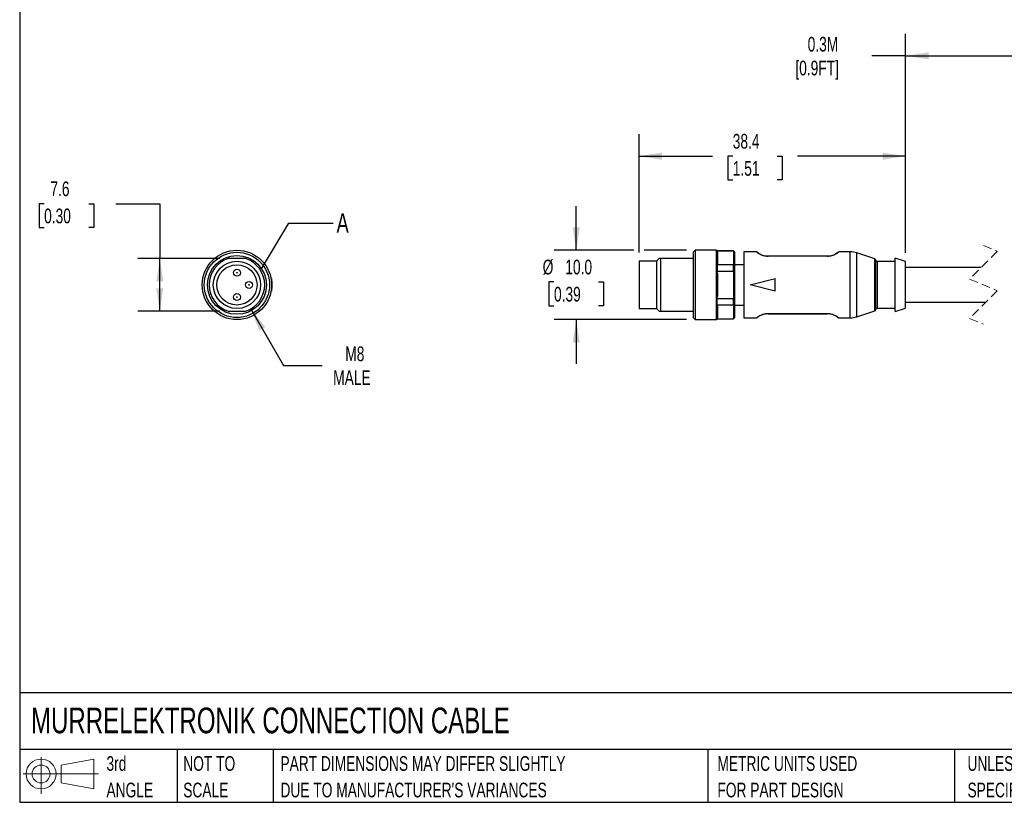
# Model space of a CAD drawing. Header units: millimetres. Extents: x 6 to 273, y 6 to 210.
# Tile 1 of 3: x 6 to 148, y 6 to 119. Entities that reach past the tile are written whole.
import ezdxf

# ---------------------------------------------------------------- set-up
doc = ezdxf.new("R2010")
doc.units = ezdxf.units.MM
doc.linetypes.add('SLD-Dashed', pattern=[1.905, 1.27, -0.635])
doc.linetypes.add('SLD-Solid', pattern=[0])
doc.layers.add('DIMENSIONS', color=140, linetype='SLD-Solid', lineweight=25)
doc.layers.add('TEXT', color=140, linetype='SLD-Solid', lineweight=25)
doc.layers.add('SLD-DEFPOINTS', color=7, linetype='Continuous')
doc.styles.add('SLDTEXTSTYLE0', font='TXT', dxfattribs={"width": 0.7})
doc.dimstyles.new('SLDDIMSTYLE0', dxfattribs={"dimtxt": 2.158008, "dimasz": 3.302, "dimexe": 0, "dimexo": 0.0625, "dimgap": 0.539502, "dimtad": 0, "dimtih": 1, "dimtoh": 1, "dimdec": 1, "dimrnd": 1e-09, "dimzin": 12, "dimdsep": 46, "dimtxsty": 'SLDTEXTSTYLE0', "dimsah": 1, "dimcen": 0.09, "dimadec": 0, "dimazin": 3, "dimtfac": 1, "dimtdec": 1, "dimtofl": 0, "dimtmove": 0, "dimatfit": 3, "dimfxl": 0, "dimfrac": 2, "dimtolj": 1, "dimtzin": 12, "dimarcsym": 0})
doc.dimstyles.new('SLDDIMSTYLE1', dxfattribs={"dimtxt": 2.158008, "dimasz": 3.302, "dimexe": 0, "dimexo": 0.0625, "dimgap": 0.539502, "dimtad": 0, "dimtih": 1, "dimtoh": 1, "dimdec": 1, "dimrnd": 1e-09, "dimzin": 12, "dimdsep": 46, "dimtxsty": 'SLDTEXTSTYLE0', "dimsah": 1, "dimcen": 0, "dimadec": 0, "dimazin": 3, "dimtfac": 1, "dimtdec": 1, "dimtofl": 0, "dimtmove": 0, "dimatfit": 3, "dimfxl": 0, "dimfrac": 2, "dimtolj": 1, "dimtzin": 12, "dimarcsym": 0})
doc.dimstyles.new('SLDDIMSTYLE2', dxfattribs={"dimtxt": 0.18, "dimasz": 3.302, "dimexe": 0, "dimexo": 0.0625, "dimgap": 0, "dimtad": 0, "dimtih": 1, "dimtoh": 1, "dimdec": 0, "dimrnd": 1e-09, "dimzin": 0, "dimdsep": 46, "dimtxsty": 'Standard', "dimblk1": 'NONE', "dimblk2": 'NONE', "dimsah": 1, "dimcen": 0.09, "dimadec": 0, "dimazin": 0, "dimtfac": 3.302, "dimtdec": 0, "dimtofl": 0, "dimtmove": 0, "dimatfit": 3, "dimldrblk": 'NONE', "dimfxl": 0, "dimfrac": 2, "dimtolj": 1, "dimtzin": 0, "dimarcsym": 0})
doc.dimstyles.new('SLDDIMSTYLE3', dxfattribs={"dimtxt": 2.158008, "dimasz": 3.302, "dimexe": 0, "dimexo": 0.0625, "dimgap": 0.539502, "dimtad": 0, "dimtih": 1, "dimtoh": 1, "dimdec": 1, "dimrnd": 1e-09, "dimzin": 4, "dimdsep": 46, "dimtxsty": 'SLDTEXTSTYLE0', "dimsah": 1, "dimcen": 0.09, "dimadec": 0, "dimazin": 1, "dimtfac": 1, "dimtdec": 1, "dimtmove": 0, "dimatfit": 0, "dimfxl": 0, "dimfrac": 2, "dimtolj": 1, "dimtzin": 12, "dimarcsym": 0})

# ---------------------------------------------------------------- blocks, each defined once
blk = doc.blocks.new('Block11')
at = {"color": 7, "linetype": 'SLD-Solid', "lineweight": 18}
for p, q in [((2.59, 5.31), (2.59, 0)), ((5.48, 4.17), (10.18, 5.03)), ((10.18, 5.03), (10.18, 0.73)), ((0, 2.88), (10.87, 2.88)), ((5.48, 1.6), (5.48, 4.17)), ((5.48, 1.6), (10.18, 0.73))]:
    blk.add_line(p, q, dxfattribs=at)
for radius in [2.15, 1.29]:
    blk.add_circle((2.59, 2.88), radius, dxfattribs=at)
blk = doc.blocks.new('Block12')
at = {"layer": 'SLD-DEFPOINTS'}
blk.add_blockref('Block11', (0, 0), dxfattribs=at)
blk = doc.blocks.new('SW_NOTE_0_1')
at = {"layer": 'TEXT', "color": 0, "char_height": 2.1167, "attachment_point": 1, "style": 'SLDTEXTSTYLE0'}
for s, insert in [('UNLESS OTHERWISE', (0, 2.73)), ('SPECIFIED UNITS ARE:', (0, -1.09))]:
    blk.add_mtext(s, dxfattribs=dict(at, insert=insert))
blk = doc.blocks.new('SW_NOTE_0_2')
at = {"layer": 'TEXT', "color": 0, "char_height": 2.1167, "attachment_point": 1, "style": 'SLDTEXTSTYLE0'}
for s, insert in [('PART DIMENSIONS MAY DIFFER SLIGHTLY', (0, 2.73)), ("DUE TO MANUFACTURER'S VARIANCES", (0, -1.09))]:
    blk.add_mtext(s, dxfattribs=dict(at, insert=insert))
blk = doc.blocks.new('SW_NOTE_0_3')
at = {"layer": 'TEXT', "color": 0, "char_height": 2.117, "attachment_point": 1, "style": 'SLDTEXTSTYLE0'}
for s, insert in [('NOT TO', (0, 2.73)), ('SCALE', (0, -1.09))]:
    blk.add_mtext(s, dxfattribs=dict(at, insert=insert))
blk = doc.blocks.new('SW_NOTE_0_4')
at = {"layer": 'TEXT', "color": 0, "char_height": 2.117, "attachment_point": 1, "style": 'SLDTEXTSTYLE0'}
for s, insert in [('3rd', (0, 2.73)), ('ANGLE', (0, -1.09))]:
    blk.add_mtext(s, dxfattribs=dict(at, insert=insert))
blk = doc.blocks.new('SW_NOTE_0_5')
at = {"layer": 'TEXT', "color": 0, "char_height": 2.1167, "attachment_point": 1, "style": 'SLDTEXTSTYLE0'}
for s, insert in [('METRIC UNITS USED', (0, 2.73)), ('FOR PART DESIGN', (0, -1.09))]:
    blk.add_mtext(s, dxfattribs=dict(at, insert=insert))
blk = doc.blocks.new('_D')
at = {"layer": 'DIMENSIONS'}
for p, q in [((9.87, 92.58), (9.15, 92.58)), ((9.15, 92.58), (9.15, 89.15)), ((16.29, 92.58), (17.01, 92.58)), ((17.01, 92.58), (17.01, 89.15)), ((20.18, 92.58), (26.53, 92.58)), ((26.53, 92.58), (26.53, 84.69)), ((9.15, 89.15), (9.87, 89.15)), ((17.01, 89.15), (16.29, 89.15)), ((35.12, 84.69), (23.35, 84.69)), ((26.53, 77.09), (26.53, 84.69)), ((35.12, 77.09), (23.35, 77.09))]:
    blk.add_line(p, q, dxfattribs=at)
for points in [[(26.53, 84.69), (26.02, 81.38), (27.03, 81.38)], [(26.53, 77.09), (27.03, 80.39), (26.02, 80.39)]]:
    blk.add_solid(points, dxfattribs=at)
at = {"layer": 'DIMENSIONS', "char_height": 2.117, "attachment_point": 1, "style": 'SLDTEXTSTYLE0'}
for s, insert in [('7.6', (10.77, 95.79)), ('0.30', (9.87, 91.88))]:
    blk.add_mtext(s, dxfattribs=dict(at, insert=insert))
blk = doc.blocks.new('_D_1')
at = {"layer": 'DIMENSIONS'}
for p, q in [((39.64, 77.43), (44.36, 69.29)), ((44.36, 69.29), (49.92, 69.29))]:
    blk.add_line(p, q, dxfattribs=at)
blk.add_solid([(39.64, 77.43), (40.86, 74.32), (41.74, 74.82)], dxfattribs=at)
at = {"layer": 'DIMENSIONS', "char_height": 2.117, "attachment_point": 1, "style": 'SLDTEXTSTYLE0'}
for s, insert in [('M8', (53.25, 72.02)), ('MALE', (51.51, 68.59))]:
    blk.add_mtext(s, dxfattribs=dict(at, insert=insert))
blk = doc.blocks.new('_None')
blk = doc.blocks.new('_D_2')
at = {"layer": 'DIMENSIONS'}
for p, q in [((86.52, 85.89), (86.52, 92.24)), ((94.8, 85.89), (83.35, 85.89)), ((102.39, 85.89), (96.32, 85.89)), ((83.31, 81.31), (82.59, 81.31)), ((82.59, 81.31), (82.59, 77.88)), ((89.73, 81.31), (90.45, 81.31)), ((90.45, 81.31), (90.45, 77.88)), ((82.59, 77.88), (83.31, 77.88)), ((90.45, 77.88), (89.73, 77.88)), ((102.39, 75.89), (83.35, 75.89)), ((86.52, 75.89), (86.52, 69.54))]:
    blk.add_line(p, q, dxfattribs=at)
for points in [[(86.52, 85.89), (87.03, 89.19), (86.01, 89.19)], [(86.52, 75.89), (86.01, 72.58), (87.03, 72.58)]]:
    blk.add_solid(points, dxfattribs=at)
at = {"layer": 'DIMENSIONS', "char_height": 2.117, "attachment_point": 1, "style": 'SLDTEXTSTYLE0'}
for s, insert in [('%%c', (81.68, 84.52)), ('10.0', (84.94, 84.52)), ('0.39', (83.31, 80.61))]:
    blk.add_mtext(s, dxfattribs=dict(at, insert=insert))
blk = doc.blocks.new('_D_3')
at = {"layer": 'DIMENSIONS'}
for p, q in [((95.56, 85.56), (95.56, 102.61)), ((133.96, 85.51), (133.96, 102.61)), ((95.56, 99.43), (106.13, 99.43)), ((109.06, 99.43), (108.33, 99.43)), ((108.33, 99.43), (108.33, 96)), ((115.47, 99.43), (116.19, 99.43)), ((116.19, 99.43), (116.19, 96)), ((133.96, 99.43), (118.39, 99.43)), ((108.33, 96), (109.06, 96)), ((116.19, 96), (115.47, 96))]:
    blk.add_line(p, q, dxfattribs=at)
for points in [[(95.56, 99.43), (98.86, 98.92), (98.86, 99.94)], [(133.96, 99.43), (130.66, 99.94), (130.66, 98.92)]]:
    blk.add_solid(points, dxfattribs=at)
at = {"layer": 'DIMENSIONS', "char_height": 2.117, "attachment_point": 1, "style": 'SLDTEXTSTYLE0'}
for s, insert in [('38.4', (109.06, 102.64)), ('1.51', (109.06, 98.73))]:
    blk.add_mtext(s, dxfattribs=dict(at, insert=insert))
blk = doc.blocks.new('_D_6')
at = {"layer": 'DIMENSIONS'}
for p, q in [((133.96, 85.51), (133.96, 117.06)), ((163.14, 85.51), (163.14, 117.06)), ((156.2, 112.48), (157.61, 115.3)), ((157.61, 115.3), (158.32, 113.89)), ((133.96, 113.89), (129.1, 113.89)), ((133.96, 113.89), (155.49, 113.89)), ((155.49, 113.89), (156.2, 112.48)), ((158.32, 113.89), (163.14, 113.89))]:
    blk.add_line(p, q, dxfattribs=at)
for points in [[(133.96, 113.89), (137.26, 113.38), (137.26, 114.39)], [(163.14, 113.89), (159.84, 114.39), (159.84, 113.38)]]:
    blk.add_solid(points, dxfattribs=at)
at = {"layer": 'DIMENSIONS', "char_height": 2.117, "attachment_point": 1, "style": 'SLDTEXTSTYLE0'}
for s, insert in [('0.3M', (119.85, 116.62)), ('[0.9FT]', (118.08, 113.19))]:
    blk.add_mtext(s, dxfattribs=dict(at, insert=insert))

msp = doc.modelspace()

# ---------------------------------------------------------------- linework, layer by layer
at = {"color": 7, "linetype": 'SLD-Dashed', "lineweight": 18}
for p, q in [((145.17, 86.56), (147.17, 85.72)), ((147.17, 85.72), (143.17, 81.72)), ((143.17, 81.72), (147.17, 80.05)), ((147.17, 80.05), (143.17, 76.05)), ((143.17, 76.05), (145.17, 75.21))]:
    msp.add_line(p, q, dxfattribs=at)
for p, q in [((103.66, 85.89), (103.36, 85.59)), ((103.36, 85.59), (103.36, 76.19)), ((106.66, 85.89), (103.66, 85.89)), ((103.66, 85.89), (103.66, 75.89)), ((106.66, 85.89), (106.66, 75.89)), ((109.16, 85.79), (106.83, 85.79)), ((106.83, 85.79), (106.83, 85.75)), ((106.86, 85.62), (106.83, 85.75)), ((109.16, 85.75), (106.83, 85.75)), ((106.86, 85.62), (106.86, 83.95)), ((109.36, 85.59), (109.16, 85.79)), ((109.16, 85.75), (109.16, 85.79)), ((109.16, 85.75), (109.16, 83.81)), ((109.36, 85.56), (109.36, 85.59)), ((109.36, 83.66), (109.36, 85.56)), ((112.46, 85.64), (110.66, 85.64)), ((110.66, 85.64), (110.66, 76.14)), ((124.35, 85.64), (124.29, 85.62)), ((125.98, 85.64), (124.35, 85.64)), ((124.35, 85.63), (124.35, 85.64)), ((125.98, 76.14), (125.98, 85.64)), ((129.52, 84.63), (126.91, 85.49)), ((126.91, 76.29), (126.91, 85.49)), ((98.06, 84.29), (95.56, 84.29)), ((95.56, 84.29), (95.56, 77.49)), ((98.46, 84.69), (98.06, 84.29)), ((98.06, 84.29), (98.06, 77.49)), ((98.66, 84.69), (98.46, 84.69)), ((98.66, 84.69), (98.66, 77.09)), ((103.36, 84.69), (98.66, 84.69)), ((106.83, 83.81), (106.86, 83.95)), ((106.83, 83.81), (106.83, 82.83)), ((106.83, 83.81), (109.16, 83.81)), ((109.16, 82.83), (109.16, 83.81)), ((110.66, 83.79), (109.36, 83.79)), ((122.66, 85.04), (114.16, 85.04)), ((114.16, 85.04), (114.16, 85.01)), ((122.66, 85.01), (114.16, 85.01)), ((122.66, 85.01), (122.66, 85.04)), ((129.52, 80.89), (129.52, 84.63)), ((129.66, 77.33), (129.66, 84.44)), ((132.46, 84.24), (129.86, 84.24)), ((129.86, 84.24), (129.86, 77.54)), ((133.96, 84.24), (132.46, 84.74)), ((132.46, 77.04), (132.46, 84.74)), ((133.96, 77.54), (133.96, 84.24)), ((106.86, 82.56), (106.83, 82.83)), ((109.16, 82.83), (106.83, 82.83)), ((106.86, 82.56), (106.86, 80.89)), ((109.16, 82.83), (109.16, 78.95)), ((109.36, 82.78), (109.36, 83.66)), ((109.36, 78.99), (109.36, 82.78)), ((144.84, 83.39), (133.96, 83.39)), ((42.61, 81.79), (42.56, 81.78)), ((42.69, 80.89), (42.64, 80.89)), ((106.86, 80.89), (106.86, 79.22)), ((111.56, 80.89), (115.16, 81.79)), ((115.16, 79.99), (111.56, 80.89)), ((115.16, 79.99), (115.16, 81.79)), ((129.52, 77.14), (129.52, 80.89)), ((42.56, 80), (42.61, 79.99)), ((106.83, 78.95), (106.86, 79.22)), ((106.83, 77.96), (106.83, 78.95)), ((106.83, 78.95), (109.16, 78.95)), ((109.16, 77.96), (109.16, 78.95)), ((109.36, 78.11), (109.36, 78.99)), ((109.36, 76.21), (109.36, 78.11)), ((133.96, 78.39), (145.51, 78.39)), ((95.56, 77.49), (98.06, 77.49)), ((98.06, 77.49), (98.46, 77.09)), ((98.46, 77.09), (98.66, 77.09)), ((98.66, 77.09), (103.36, 77.09)), ((106.86, 77.82), (106.83, 77.96)), ((109.16, 77.96), (106.83, 77.96)), ((106.86, 77.82), (106.86, 76.15)), ((109.16, 77.96), (109.16, 76.02)), ((109.36, 77.99), (110.66, 77.99)), ((114.16, 76.76), (122.66, 76.76)), ((114.16, 76.76), (114.16, 76.74)), ((114.16, 76.74), (122.66, 76.74)), ((122.66, 76.74), (122.66, 76.76)), ((126.91, 76.29), (129.52, 77.14)), ((129.86, 77.54), (132.46, 77.54)), ((132.46, 77.04), (133.96, 77.54)), ((103.36, 76.19), (103.66, 75.89)), ((103.66, 75.89), (106.66, 75.89)), ((106.83, 76.02), (106.86, 76.15)), ((106.83, 76.02), (106.83, 75.99)), ((106.83, 76.02), (109.16, 76.02)), ((106.83, 75.99), (109.16, 75.99)), ((109.16, 75.99), (109.36, 76.19)), ((109.16, 75.99), (109.16, 76.02)), ((109.36, 76.19), (109.36, 76.21)), ((110.66, 76.14), (112.46, 76.14)), ((124.35, 76.14), (125.98, 76.14))]:
    msp.add_line(p, q)
for centre, radius in [((37.64, 80.89), 5), ((37.64, 80.89), 4.7), ((37.64, 80.89), 3.4), ((37.64, 80.89), 2.9), ((37.64, 82.64), 0.5), ((37.64, 82.64), 0.05), ((39.39, 80.89), 0.5), ((39.39, 80.89), 0.05), ((37.64, 79.14), 0.5), ((37.64, 79.14), 0.05)]:
    msp.add_circle(centre, radius)
for centre, radius, start, end in [((106.66, 85.69), 0.2, 30.0001, 90.0006), ((125.98, 82.64), 3, 71.834, 90), ((37.64, 80.89), 4, 108.1949, 251.8051), ((37.64, 80.89), 4, 288.1949, 71.8051), ((129.46, 84.44), 0.2, 0.0009, 71.8331), ((129.86, 84.44), 0.2, 179.999, 270.0009), ((37.64, 80.89), 5.05, 356.4073, 10.2529), ((129.46, 77.33), 0.2, 288.1669, 359.9991), ((129.86, 77.34), 0.2, 89.9991, 180.001), ((106.66, 76.09), 0.2, 269.9994, 329.9999), ((125.98, 79.14), 3, 270, 288.166)]:
    msp.add_arc(centre, radius, start, end)
for points, knots in [([(109.16, 85.75), (109.19, 85.72), (109.26, 85.65), (109.33, 85.59), (109.36, 85.56)], [0, 0, 0, 0, 0.55992, 1, 1, 1, 1]), ([(112.52, 85.6), (112.51, 85.61), (112.49, 85.62), (112.47, 85.63), (112.46, 85.64)], [0, 0, 0, 0, 0.319787, 1, 1, 1, 1]), ([(114.16, 85.01), (114.03, 85.02), (113.77, 85.03), (113.41, 85.11), (113.11, 85.23), (112.83, 85.37), (112.61, 85.51), (112.49, 85.61), (112.46, 85.64)], [0, 0, 0, 0, 0.212337, 0.417563, 0.59028, 0.74261, 0.929488, 1, 1, 1, 1]), ([(112.8, 85.44), (112.76, 85.47), (112.7, 85.51), (112.63, 85.55), (112.58, 85.62), (112.58, 85.6), (112.58, 85.59)], [0, 0, 0, 0, 0.609708, 0.709917, 0.993277, 1, 1, 1, 1]), ([(112.66, 85.53), (112.67, 85.53), (112.75, 85.46), (112.92, 85.36), (113.18, 85.23), (113.47, 85.13), (113.8, 85.05), (114.04, 85.04), (114.16, 85.04)], [0, 0, 0, 0, 0.0057788, 0.2082102, 0.3674381, 0.5536069, 0.7717898, 1, 1, 1, 1]), ([(124.35, 85.64), (124.32, 85.61), (124.2, 85.51), (123.99, 85.37), (123.71, 85.22), (123.4, 85.11), (123.04, 85.03), (122.79, 85.02), (122.66, 85.01)], [0, 0, 0, 0, 0.066514, 0.256961, 0.408481, 0.582246, 0.78809, 1, 1, 1, 1]), ([(122.66, 85.04), (122.78, 85.04), (123.02, 85.05), (123.35, 85.13), (123.63, 85.23), (123.89, 85.36), (124.06, 85.46), (124.15, 85.53), (124.15, 85.53)], [0, 0, 0, 0, 0.228092, 0.447207, 0.633886, 0.793641, 0.997343, 1, 1, 1, 1]), ([(124.15, 85.53), (124.13, 85.52), (124.06, 85.46), (123.98, 85.42), (123.92, 85.38)], [0, 0, 0, 0, 0.2363022, 1, 1, 1, 1]), ([(124.23, 85.59), (124.22, 85.58), (124.19, 85.56), (124.16, 85.54), (124.15, 85.53)], [0, 0, 0, 0, 0.4664999, 1, 1, 1, 1]), ([(124.22, 85.59), (124.22, 85.59), (124.24, 85.6), (124.22, 85.58), (124.2, 85.57)], [0, 0, 0, 0, 0.209102, 1, 1, 1, 1]), ([(38.89, 84.69), (38.48, 84.69), (38.06, 84.69), (37.21, 84.69), (36.8, 84.69), (36.39, 84.69)], [0, 0, 0, 0, 0.5, 0.5, 1, 1, 1, 1]), ([(109.16, 83.81), (109.19, 83.79), (109.26, 83.73), (109.33, 83.68), (109.36, 83.66)], [0, 0, 0, 0, 0.560195, 1, 1, 1, 1]), ([(109.36, 82.78), (109.32, 82.79), (109.25, 82.81), (109.19, 82.82), (109.16, 82.83)], [0, 0, 0, 0, 0.560061, 1, 1, 1, 1]), ([(109.16, 78.95), (109.19, 78.96), (109.26, 78.97), (109.33, 78.98), (109.36, 78.99)], [0, 0, 0, 0, 0.559949, 1, 1, 1, 1]), ([(109.16, 77.96), (109.19, 77.99), (109.26, 78.04), (109.33, 78.09), (109.36, 78.11)], [0, 0, 0, 0, 0.560195, 1, 1, 1, 1]), ([(36.39, 77.09), (36.8, 77.09), (37.21, 77.09), (38.06, 77.09), (38.48, 77.09), (38.89, 77.09)], [0, 0, 0, 0, 0.5, 0.5, 1, 1, 1, 1]), ([(112.46, 76.14), (112.49, 76.16), (112.61, 76.27), (112.83, 76.4), (113.11, 76.55), (113.41, 76.66), (113.77, 76.75), (114.03, 76.76), (114.16, 76.76)], [0, 0, 0, 0, 0.066224, 0.257025, 0.409369, 0.580483, 0.786709, 1, 1, 1, 1]), ([(114.16, 76.74), (114.03, 76.73), (113.8, 76.72), (113.47, 76.65), (113.18, 76.54), (112.92, 76.42), (112.75, 76.31), (112.65, 76.23), (112.64, 76.22)], [0, 0, 0, 0, 0.224548, 0.439335, 0.619452, 0.776298, 0.975835, 1, 1, 1, 1]), ([(122.66, 76.76), (122.79, 76.76), (123.05, 76.75), (123.4, 76.66), (123.71, 76.55), (123.99, 76.4), (124.2, 76.27), (124.32, 76.16), (124.35, 76.14)], [0, 0, 0, 0, 0.213049, 0.419362, 0.590444, 0.74288, 0.933668, 1, 1, 1, 1]), ([(124.19, 76.21), (124.21, 76.2), (124.26, 76.16), (124.03, 76.34), (123.91, 76.4), (123.63, 76.55), (123.35, 76.64), (123.02, 76.72), (122.78, 76.73), (122.66, 76.74)], [0, 0, 0, 0, 0.027313, 0.088682, 0.275117, 0.421522, 0.58993, 0.790472, 1, 1, 1, 1]), ([(109.16, 76.02), (109.19, 76.06), (109.26, 76.12), (109.33, 76.19), (109.36, 76.21)], [0, 0, 0, 0, 0.55992, 1, 1, 1, 1]), ([(112.46, 76.14), (112.51, 76.17), (112.59, 76.21), (112.68, 76.27), (112.73, 76.3), (112.74, 76.31), (112.75, 76.31), (112.75, 76.31), (112.75, 76.31), (112.75, 76.31), (112.75, 76.31), (112.75, 76.31), (112.75, 76.31), (112.75, 76.31), (112.75, 76.31), (112.75, 76.31), (112.75, 76.31)], [0, 0, 0, 0, 0.494474, 0.839121, 0.952982, 0.985532, 0.990782, 0.992968, 0.994848, 0.995669, 0.996424, 0.997093, 0.997697, 0.998674, 0.999368, 1, 1, 1, 1]), ([(124.17, 76.22), (124.19, 76.2), (124.21, 76.17), (124.24, 76.17), (124.24, 76.17)], [0, 0, 0, 0, 0.9581446, 1, 1, 1, 1]), ([(124.24, 76.18), (124.24, 76.18), (124.24, 76.18), (124.24, 76.18), (124.25, 76.18), (124.25, 76.18), (124.25, 76.18), (124.25, 76.18), (124.25, 76.18), (124.25, 76.18), (124.25, 76.18), (124.25, 76.18), (124.25, 76.18), (124.26, 76.18), (124.28, 76.17), (124.31, 76.15), (124.34, 76.14), (124.35, 76.14)], [0, 0, 0, 0, 0.010051, 0.027464, 0.039811, 0.046913, 0.054639, 0.058759, 0.063023, 0.072008, 0.081596, 0.091813, 0.113994, 0.13845, 0.25595, 0.546175, 1, 1, 1, 1])]:
    msp.add_open_spline(points, degree=3, knots=knots)
for points in [[(42.61, 81.79), (42.66, 81.49), (42.69, 81.19), (42.69, 80.89)], [(42.69, 80.89), (42.69, 80.59), (42.66, 80.28), (42.61, 79.99)]]:
    msp.add_open_spline(points, degree=3)
at = {"layer": 'TEXT'}
for p, q in [((6.35, 209.55), (6.35, 6.35)), ((273.05, 22.13), (6.35, 22.13)), ((273.05, 13.97), (6.35, 13.97)), ((29.04, 13.97), (29.04, 6.35)), ((42.84, 13.97), (42.84, 6.35)), ((105.48, 13.97), (105.48, 6.35)), ((141, 13.97), (141, 6.35)), ((6.35, 6.35), (273.05, 6.35))]:
    msp.add_line(p, q, dxfattribs=at)
msp.add_circle((37.64, 80.89), 4.24, dxfattribs=at)

# ---------------------------------------------------------------- block references
at = {"layer": 'SLD-DEFPOINTS'}
msp.add_blockref('Block12', (6.84, 7.55), dxfattribs=at)
at = {"layer": 'TEXT'}
for name, p in [('SW_NOTE_0_4', (18.85, 10.27)), ('SW_NOTE_0_3', (29.91, 10.27)), ('SW_NOTE_0_2', (43.91, 10.27)), ('SW_NOTE_0_5', (106.85, 10.27)), ('SW_NOTE_0_1', (142.87, 10.27))]:
    msp.add_blockref(name, p, dxfattribs=at)

# ---------------------------------------------------------------- texts
at = {"layer": 'TEXT', "attachment_point": 1, "style": 'SLDTEXTSTYLE0'}
for s, insert, char_height in [('A', (51.99, 91.21), 2.82), ('MURRELEKTRONIK CONNECTION CABLE', (7.97, 20), 3.7042)]:
    msp.add_mtext(s, dxfattribs=dict(at, insert=insert, char_height=char_height))

# ---------------------------------------------------------------- dimensions: what is measured, and where the dimension line sits
at = {"layer": 'DIMENSIONS'}
dim = msp.add_linear_dim(base=(163.14, 113.89), p1=(133.96, 84.24), p2=(163.14, 84.24), text='0.3M\\P[0.9FT]', dimstyle='SLDDIMSTYLE0', dxfattribs=at)
dim.commit()
dim.dimension.update_dxf_attribs({"geometry": '_D_6', "text_midpoint": (123.35, 113.89), "dimtype": 160})
dim = msp.add_linear_dim(base=(133.96, 99.43), p1=(95.56, 84.29), p2=(133.96, 84.24), dimstyle='SLDDIMSTYLE0', dxfattribs=at)
dim.commit()
dim.dimension.update_dxf_attribs({"geometry": '_D_3', "text_midpoint": (112.26, 99.43), "dimtype": 160})
dim = msp.add_linear_dim(base=(26.53, 84.69), p1=(36.39, 77.09), p2=(36.39, 84.69), angle=90, dimstyle='SLDDIMSTYLE0', dxfattribs=at)
dim.commit()
dim.dimension.update_dxf_attribs({"geometry": '_D', "text_midpoint": (26.53, 92.58), "dimtype": 160})
dim = msp.add_linear_dim(base=(86.52, 75.89), p1=(103.66, 85.89), p2=(103.66, 75.89), angle=90, text='%%c<>', dimstyle='SLDDIMSTYLE3', dxfattribs=at)
dim.commit()
dim.dimension.update_dxf_attribs({"geometry": '_D_2', "text_midpoint": (86.52, 81.31), "dimtype": 160})
dim = msp.add_radius_dim(center=(37.64, 80.89), mpoint=(39.64, 77.43), text='M8\\PMALE', dimstyle='SLDDIMSTYLE1', override={"dimpost": '<>'}, dxfattribs=at)
dim.commit()
dim.dimension.update_dxf_attribs({"geometry": '_D_1', "text_midpoint": (55.34, 69.29), "dimtype": 164})

# ---------------------------------------------------------------- leaders
at = {"layer": 'TEXT', "has_arrowhead": 0}
msp.add_leader([(41.2, 83.18), (45.14, 89.8), (51.49, 89.8)], dimstyle='SLDDIMSTYLE2', dxfattribs=at)

doc.saveas('drawing.dxf')
